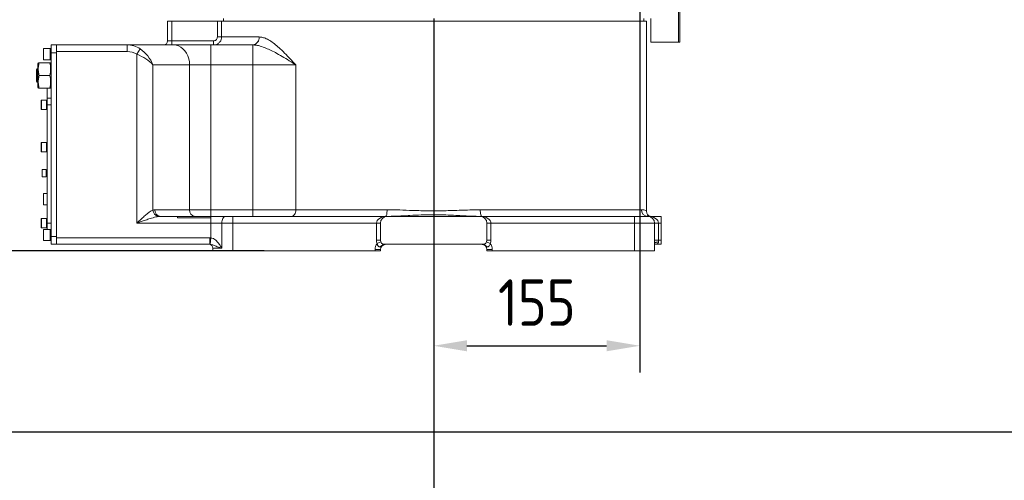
# Model space of a CAD drawing. Header units: millimetres. Extents: x -46 to 5160, y -5105 to -1541.
# Tile 3 of 104: x 494 to 1235, y -3749 to -3402. Entities that reach past the tile are written whole.
import ezdxf

# ---------------------------------------------------------------- set-up
doc = ezdxf.new("R2010")
doc.units = ezdxf.units.MM
doc.header["$LTSCALE"] = 0.3175
doc.linetypes.add('ACAD_ISO10W100', pattern=[18, 12, -3, 0, -3])
for name, color, linetype, lineweight in [('1轮廓实线层', 7, 'Continuous', 18), ('7标注层', 4, 'Continuous', 13), ('中心线', 4, 'ACAD_ISO10W100', 20)]:
    doc.layers.add(name, color=color, linetype=linetype, lineweight=lineweight)
doc.styles.add('标准汉字', font='gbenor.shx', dxfattribs={"bigfont": 'gbcbig.shx'})
doc.dimstyles.new('M1：1.5', dxfattribs={"dimscale": 1.5, "dimtxt": 3.5, "dimasz": 2.5, "dimexe": 2, "dimexo": 0, "dimgap": 1.5, "dimtad": 1, "dimdec": 4, "dimdsep": 46, "dimtxsty": '标准汉字', "dimcen": 5, "dimdle": 5, "dimclrd": 1, "dimclre": 1, "dimclrt": 256, "dimadec": 4, "dimazin": 2, "dimtfac": 1, "dimtdec": 4, "dimtmove": 0, "dimatfit": 3, "dimfxl": 1, "dimtolj": 1, "dimarcsym": 0})
doc.dimstyles.new('M1：10', dxfattribs={"dimscale": 10, "dimtxt": 3.5, "dimasz": 2.5, "dimexe": 2, "dimexo": 0, "dimgap": 1.5, "dimtad": 1, "dimdec": 4, "dimdsep": 46, "dimtxsty": '标准汉字', "dimcen": 5, "dimdle": 5, "dimclrd": 1, "dimclre": 1, "dimclrt": 256, "dimadec": 4, "dimazin": 2, "dimtfac": 1, "dimtdec": 4, "dimtmove": 0, "dimatfit": 3, "dimfxl": 1, "dimtolj": 1, "dimarcsym": 0})

# ---------------------------------------------------------------- blocks, each defined once
blk = doc.blocks.new('*D3')
at = {"layer": '7标注层', "color": 1, "lineweight": -2, "ltscale": 12, "transparency": 16777216}
for p, q in [((2294.32, -3098.45), (2294.32, -3828.98)), ((805.65, -3585.71), (805.65, -3828.98)), ((830.65, -3808.98), (2269.32, -3808.98))]:
    blk.add_line(p, q, dxfattribs=at)
at = {"layer": '7标注层', "color": 1, "transparency": 16777216}
for points in [[(830.65, -3804.81), (830.65, -3813.14), (805.65, -3808.98)], [(2269.32, -3813.14), (2269.32, -3804.81), (2294.32, -3808.98)]]:
    blk.add_solid(points, dxfattribs=at)
at = {"layer": 'Defpoints', "color": 0, "transparency": 16777216}
for p in [(2294.32, -3098.45), (805.65, -3585.71), (2294.32, -3808.98)]:
    blk.add_point(p, dxfattribs=at)
at = {"layer": '7标注层', "transparency": 16777216, "insert": (1549.99, -3776.48), "char_height": 35, "attachment_point": 5, "style": '标准汉字'}
blk.add_mtext('\\A1;1488.7', dxfattribs=at)
blk = doc.blocks.new('*D4')
at = {"layer": '7标注层', "color": 1, "lineweight": -2, "ltscale": 12, "transparency": 16777216}
for p, q in [((678.32, -3576.07), (405.91, -3576.07)), ((425.91, -3601.07), (425.91, -3687.45)), ((1680.32, -3712.45), (405.91, -3712.45))]:
    blk.add_line(p, q, dxfattribs=at)
at = {"layer": '7标注层', "color": 1, "transparency": 16777216}
for points in [[(430.08, -3601.07), (421.74, -3601.07), (425.91, -3576.07)], [(421.74, -3687.45), (430.08, -3687.45), (425.91, -3712.45)]]:
    blk.add_solid(points, dxfattribs=at)
at = {"layer": 'Defpoints', "color": 0, "transparency": 16777216}
for p in [(678.32, -3576.07), (425.91, -3712.45), (1680.32, -3712.45)]:
    blk.add_point(p, dxfattribs=at)
at = {"layer": '7标注层', "transparency": 16777216, "insert": (393.41, -3644.26), "char_height": 35, "attachment_point": 5, "rotation": 90, "style": '标准汉字'}
blk.add_mtext('\\A1;136.4', dxfattribs=at)
blk = doc.blocks.new('*D5')
at = {"layer": '7标注层', "color": 1, "lineweight": -2, "ltscale": 12, "transparency": 16777216}
for p, q in [((892.65, -3116.07), (405.91, -3116.07)), ((425.91, -3551.07), (425.91, -3141.07)), ((678.32, -3576.07), (405.91, -3576.07))]:
    blk.add_line(p, q, dxfattribs=at)
at = {"layer": '7标注层', "color": 1, "transparency": 16777216}
for points in [[(430.08, -3141.07), (421.74, -3141.07), (425.91, -3116.07)], [(421.74, -3551.07), (430.08, -3551.07), (425.91, -3576.07)]]:
    blk.add_solid(points, dxfattribs=at)
at = {"layer": 'Defpoints', "color": 0, "transparency": 16777216}
for p in [(425.91, -3116.07), (892.65, -3116.07), (678.32, -3576.07)]:
    blk.add_point(p, dxfattribs=at)
at = {"layer": '7标注层', "transparency": 16777216, "insert": (393.41, -3346.07), "char_height": 35, "attachment_point": 5, "rotation": 90, "style": '标准汉字'}
blk.add_mtext('\\A1;460', dxfattribs=at)
blk = doc.blocks.new('*D19')
at = {"layer": '7标注层', "color": 1, "lineweight": -2, "ltscale": 12, "transparency": 16777216}
for p, q in [((960.65, -3116.07), (960.65, -3667.39)), ((805.65, -3401.07), (805.65, -3667.39)), ((830.65, -3647.39), (935.65, -3647.39))]:
    blk.add_line(p, q, dxfattribs=at)
at = {"layer": '7标注层', "color": 1, "transparency": 16777216}
for points in [[(830.65, -3643.22), (830.65, -3651.55), (805.65, -3647.39)], [(935.65, -3651.55), (935.65, -3643.22), (960.65, -3647.39)]]:
    blk.add_solid(points, dxfattribs=at)
at = {"layer": 'Defpoints', "color": 0, "transparency": 16777216}
for p in [(960.65, -3116.07), (805.65, -3401.07), (960.65, -3647.39)]:
    blk.add_point(p, dxfattribs=at)
at = {"layer": '7标注层', "transparency": 16777216, "insert": (883.15, -3614.89), "char_height": 35, "attachment_point": 5, "style": '标准汉字', "bg_fill": 3, "box_fill_scale": 1.1, "bg_fill_color": 257, "bg_fill_transparency": 0}
blk.add_mtext('\\A1;155', dxfattribs=at)

msp = doc.modelspace()

# ---------------------------------------------------------------- linework, layer by layer
at = {"layer": '1轮廓实线层', "linetype": 'Continuous', "ltscale": 12}
for p, q in [((990.65043, -3419.06642), (990.65043, -3326.06642)), ((989.66771, -3359.10463), (989.66771, -3419.06642)), ((605.65043, -3418.06642), (605.65043, -3403.06642)), ((605.65043, -3403.06642), (608.8597, -3403.06642)), ((608.8597, -3403.06642), (608.8597, -3418.06642)), ((608.8597, -3403.06642), (643.07503, -3403.06642)), ((643.07503, -3415.06642), (643.07503, -3403.06642)), ((643.07503, -3403.06642), (646.27263, -3403.06642)), ((646.27263, -3403.06642), (646.27263, -3415.06642)), ((646.27263, -3403.06642), (965.65043, -3403.06642)), ((647.65043, -3401.06642), (647.65043, -3403.06642)), ((963.65043, -3403.06642), (963.65043, -3401.06642)), ((965.65043, -3545.84774), (965.65043, -3403.06642)), ((968.75202, -3401.06642), (968.75202, -3419.06642)), ((989.62848, -3419.06642), (989.62848, -3401.06642)), ((608.8597, -3418.06642), (605.65043, -3418.06642)), ((608.8597, -3418.06642), (640.08184, -3418.06642)), ((646.27263, -3415.06642), (643.07503, -3415.06642)), ((646.27263, -3415.06642), (674.44212, -3415.06642)), ((674.44212, -3415.06642), (674.55192, -3415.06705)), ((968.75202, -3419.06642), (989.62848, -3419.06642)), ((989.66771, -3419.06642), (989.62848, -3419.06642)), ((990.65043, -3419.06642), (989.66771, -3419.06642)), ((512.35043, -3432.21642), (512.35043, -3423.91642)), ((517.35043, -3423.81642), (512.45043, -3423.81642)), ((512.45043, -3423.81642), (512.45043, -3432.31642)), ((518.15043, -3423.81642), (517.35043, -3423.81642)), ((517.35043, -3430.89958), (517.35043, -3423.81642)), ((517.35043, -3423.81642), (517.35043, -3432.31642)), ((518.15043, -3421.06642), (522.15043, -3421.06642)), ((518.15043, -3427.06642), (518.15043, -3421.06642)), ((522.15043, -3426.06642), (522.15043, -3421.06642)), ((522.15043, -3421.06642), (575.16994, -3421.06642)), ((575.16994, -3426.06642), (522.15043, -3426.06642)), ((522.15043, -3426.06642), (522.15043, -3566.06642)), ((575.16994, -3426.06642), (575.16994, -3421.06642)), ((575.16994, -3421.06642), (610.12387, -3421.06642)), ((585.01647, -3424.03818), (582.62092, -3428.04759)), ((610.12387, -3421.06642), (638.18977, -3421.06642)), ((638.18977, -3436.06642), (638.18977, -3421.06642)), ((638.18977, -3421.06642), (669.52181, -3421.06642)), ((669.63572, -3421.06687), (669.52181, -3421.06642)), ((669.63572, -3436.06642), (669.63572, -3421.06687)), ((512.45043, -3432.31642), (517.35043, -3432.31642)), ((517.35043, -3432.31642), (517.35043, -3430.89958)), ((517.35043, -3432.31642), (518.15043, -3432.31642)), ((522.15043, -3427.06642), (518.15043, -3427.06642)), ((518.15043, -3427.06642), (518.15043, -3565.06642)), ((522.15043, -3427.06642), (522.15043, -3565.06642)), ((582.62092, -3555.06642), (582.62092, -3428.04759)), ((507.71384, -3439.12635), (507.15043, -3439.68976)), ((507.15043, -3439.68976), (507.15043, -3448.44308)), ((508.15043, -3439.13998), (507.71384, -3439.12635)), ((507.71384, -3439.12635), (507.71384, -3449.00649)), ((508.4156, -3434.56642), (508.15043, -3435.09676)), ((508.15043, -3435.09676), (508.15043, -3453.03607)), ((509.15043, -3434.56642), (517.15043, -3434.56642)), ((517.67713, -3434.56642), (517.15043, -3434.56642)), ((518.15043, -3435.83918), (517.68633, -3434.56642)), ((594.64917, -3436.06642), (594.64917, -3545.25831)), ((622.15211, -3436.06642), (594.64917, -3436.06642)), ((622.15211, -3545.06642), (622.15211, -3436.06642)), ((638.18977, -3436.06642), (622.15211, -3436.06642)), ((638.18977, -3436.06642), (638.18977, -3545.06642)), ((669.63572, -3436.06642), (638.18977, -3436.06642)), ((702.02018, -3436.06642), (669.63572, -3436.06642)), ((669.63572, -3545.06642), (669.63572, -3436.06642)), ((702.02018, -3436.06642), (702.02018, -3545.06642)), ((507.15043, -3448.44308), (507.71384, -3449.00649)), ((517.15043, -3444.06642), (509.15043, -3444.06642)), ((507.71384, -3449.00649), (508.15043, -3448.99286)), ((508.15043, -3453.03607), (508.4156, -3453.56642)), ((509.15043, -3453.56642), (517.15043, -3453.56642)), ((515.15043, -3453.56642), (515.15043, -3461.06642)), ((517.68633, -3453.56642), (518.15043, -3452.29366)), ((510.65043, -3469.46642), (510.65043, -3462.66642)), ((514.65043, -3462.56642), (510.75043, -3462.56642)), ((510.75043, -3462.56642), (510.75043, -3469.56642)), ((515.15043, -3462.56642), (514.65043, -3462.56642)), ((514.65043, -3469.3012), (514.65043, -3462.56642)), ((514.65043, -3462.56642), (514.65043, -3469.56642)), ((515.15043, -3461.06642), (518.15043, -3461.06642)), ((515.15043, -3466.06642), (515.15043, -3461.06642)), ((510.75043, -3469.56642), (514.65043, -3469.56642)), ((514.65043, -3469.56642), (514.65043, -3469.3012)), ((514.65043, -3469.56642), (515.15043, -3469.56642)), ((515.15043, -3555.06642), (515.15043, -3466.06642)), ((518.15043, -3466.06642), (515.15043, -3466.06642)), ((510.65043, -3501.46642), (510.65043, -3494.66642)), ((514.65043, -3494.56642), (510.75043, -3494.56642)), ((510.75043, -3494.56642), (510.75043, -3501.56642)), ((515.15043, -3494.56642), (514.65043, -3494.56642)), ((514.65043, -3501.3012), (514.65043, -3494.56642)), ((514.65043, -3501.56642), (514.65043, -3494.56642)), ((510.75043, -3501.56642), (514.65043, -3501.56642)), ((514.65043, -3501.56642), (514.65043, -3501.3012)), ((514.65043, -3501.56642), (515.15043, -3501.56642)), ((511.35043, -3520.21642), (511.35043, -3514.91642)), ((514.35043, -3514.81642), (511.45043, -3514.81642)), ((511.45043, -3514.81642), (511.45043, -3520.31642)), ((514.35043, -3520.10804), (514.35043, -3514.81642)), ((511.45043, -3520.31642), (514.35043, -3520.31642)), ((514.35043, -3520.06642), (515.15043, -3520.06642)), ((514.35043, -3520.31642), (514.35043, -3520.10804)), ((512.35043, -3541.21642), (512.35043, -3532.91642)), ((515.15043, -3532.81642), (512.45043, -3532.81642)), ((512.45043, -3532.81642), (512.45043, -3541.31642)), ((512.45043, -3541.31642), (515.15043, -3541.31642)), ((510.65043, -3558.46642), (510.65043, -3551.66642)), ((514.65043, -3551.56642), (510.75043, -3551.56642)), ((510.75043, -3551.56642), (510.75043, -3558.56642)), ((515.15043, -3551.56642), (514.65043, -3551.56642)), ((514.65043, -3558.3012), (514.65043, -3551.56642)), ((514.65043, -3558.56642), (514.65043, -3551.56642)), ((596.10183, -3545.06642), (622.15211, -3545.06642)), ((600.11124, -3550.06642), (613.15043, -3550.06642)), ((613.15043, -3550.06642), (613.15043, -3551.06642)), ((638.15043, -3550.06642), (613.15043, -3550.06642)), ((638.0673, -3551.06642), (613.15043, -3551.06642)), ((622.15211, -3545.06642), (638.18977, -3545.06642)), ((638.0673, -3551.06642), (638.0673, -3555.06642)), ((638.15043, -3551.06642), (638.0673, -3551.06642)), ((638.15043, -3550.06642), (649.12272, -3550.06642)), ((638.15043, -3550.06642), (638.15043, -3551.06642)), ((638.18977, -3545.06642), (638.18977, -3550.06642)), ((638.18977, -3545.06642), (669.63572, -3545.06642)), ((649.12272, -3550.06642), (654.65043, -3550.06642)), ((654.65043, -3550.06642), (654.65043, -3555.06642)), ((654.65043, -3550.06642), (769.53949, -3550.06642)), ((669.63572, -3545.06642), (702.02018, -3545.06642)), ((669.63572, -3545.06642), (669.63572, -3550.06642)), ((702.02018, -3545.06642), (770.63376, -3545.06642)), ((769.53949, -3550.06642), (770.48338, -3550.06751)), ((840.65043, -3550.06642), (770.65043, -3550.06642)), ((840.6671, -3545.06642), (961.77164, -3545.06642)), ((841.76137, -3550.06642), (840.81747, -3550.06751)), ((841.76137, -3550.06642), (956.65043, -3550.06642)), ((956.65043, -3550.06642), (956.65043, -3555.06642)), ((956.65043, -3550.06642), (966.65043, -3550.06642)), ((966.6211, -3550.03556), (966.62891, -3550.03646)), ((966.7852, -3550.06642), (976.65043, -3550.06642)), ((976.65043, -3550.06642), (976.65043, -3555.06642)), ((510.75043, -3558.56642), (514.65043, -3558.56642)), ((514.65043, -3558.56642), (514.65043, -3558.3012)), ((514.65043, -3558.56642), (515.15043, -3558.56642)), ((515.15043, -3555.06642), (518.15043, -3555.06642)), ((515.15043, -3559.81642), (515.15043, -3555.06642)), ((638.0673, -3555.06642), (582.62092, -3555.06642)), ((638.0673, -3566.09533), (638.0673, -3555.06642)), ((646.35887, -3555.06642), (638.0673, -3555.06642)), ((646.35887, -3555.06642), (646.35887, -3574.06642)), ((654.65043, -3555.06642), (646.35887, -3555.06642)), ((654.65043, -3555.06642), (654.65043, -3576.06642)), ((762.65043, -3555.06642), (654.65043, -3555.06642)), ((765.65043, -3555.06642), (762.65043, -3555.06642)), ((762.65043, -3568.06642), (762.65043, -3555.06642)), ((765.65043, -3555.06642), (765.65043, -3568.06642)), ((845.65043, -3568.06642), (845.65043, -3555.06642)), ((845.65043, -3555.06642), (848.65043, -3555.06642)), ((848.65043, -3555.06642), (848.65043, -3568.06642)), ((956.65043, -3555.06642), (848.65043, -3555.06642)), ((956.65043, -3576.06642), (956.65043, -3555.06642)), ((971.65043, -3555.06642), (956.65043, -3555.06642)), ((971.65043, -3555.06642), (971.65043, -3576.06642)), ((974.65043, -3555.06642), (971.65043, -3555.06642)), ((974.65043, -3555.06642), (974.65043, -3568.06642)), ((976.65043, -3555.06642), (974.65043, -3555.06642)), ((976.65043, -3555.06642), (976.65043, -3568.06642)), ((512.35043, -3568.21642), (512.35043, -3559.91642)), ((517.35043, -3559.81642), (512.45043, -3559.81642)), ((512.45043, -3559.81642), (512.45043, -3568.31642)), ((518.15043, -3559.81642), (517.35043, -3559.81642)), ((517.35043, -3566.89958), (517.35043, -3559.81642)), ((517.35043, -3559.81642), (517.35043, -3568.31642)), ((517.35043, -3568.31642), (517.35043, -3566.89958)), ((518.15043, -3565.06642), (522.15043, -3565.06642)), ((518.15043, -3571.06642), (518.15043, -3565.06642)), ((522.15043, -3566.06642), (637.35881, -3566.06642)), ((522.15043, -3571.06642), (522.15043, -3566.06642)), ((637.35881, -3566.06642), (638.0673, -3566.09533)), ((637.35881, -3566.06642), (637.35881, -3571.06642)), ((638.0673, -3566.09533), (637.6607, -3571.07726)), ((512.45043, -3568.31642), (517.35043, -3568.31642)), ((517.35043, -3568.31642), (518.15043, -3568.31642)), ((522.15043, -3571.06642), (518.15043, -3571.06642)), ((637.35881, -3571.06642), (522.15043, -3571.06642)), ((637.6607, -3571.07726), (637.35881, -3571.06642)), ((639.65043, -3576.06642), (639.65043, -3574.06642)), ((646.35887, -3574.06642), (639.65043, -3574.06642)), ((765.65043, -3568.06642), (762.65043, -3568.06642)), ((765.89214, -3569.24617), (763.13384, -3570.42593)), ((768.65043, -3571.06642), (842.65043, -3571.06642)), ((845.40872, -3569.24617), (848.16701, -3570.42593)), ((845.65043, -3568.06642), (848.65043, -3568.06642)), ((974.65043, -3568.06642), (971.65043, -3568.06642)), ((976.65043, -3571.06642), (971.65043, -3571.06642)), ((974.65043, -3568.06642), (974.65043, -3569.24617)), ((974.65043, -3568.06642), (976.65043, -3568.06642)), ((976.65043, -3568.06642), (976.65043, -3571.06642)), ((654.65043, -3576.06642), (639.65043, -3576.06642)), ((761.65043, -3576.06642), (654.65043, -3576.06642)), ((765.65043, -3575.06642), (761.65043, -3575.06642)), ((761.65043, -3576.06642), (761.65043, -3575.06642)), ((765.65043, -3576.06642), (761.65043, -3576.06642)), ((765.65043, -3575.06642), (765.65043, -3576.06642)), ((849.65043, -3575.06642), (845.65043, -3575.06642)), ((845.65043, -3576.06642), (845.65043, -3575.06642)), ((849.65043, -3576.06642), (845.65043, -3576.06642)), ((849.65043, -3575.06642), (849.65043, -3576.06642)), ((956.65043, -3576.06642), (849.65043, -3576.06642)), ((971.65043, -3576.06642), (956.65043, -3576.06642))]:
    msp.add_line(p, q, dxfattribs=at)
at = {"layer": '1轮廓实线层', "linetype": 'Continuous', "lineweight": 0, "ltscale": 12}
for points in [[(622.15211, -3436.06642), (622.00402, -3433.7199), (621.56341, -3431.43116), (620.84111, -3429.25656), (619.85492, -3427.24964), (618.62912, -3425.45982), (617.19389, -3423.93116), (615.58458, -3422.70132), (613.8408, -3421.80057), (612.0055, -3421.25109), (610.12387, -3421.06642)], [(649.12272, -3550.06642), (648.58352, -3550.16249), (648.06504, -3550.44702), (647.5872, -3550.90907), (647.16838, -3551.53088), (646.82466, -3552.28857), (646.56925, -3553.153), (646.41197, -3554.09097), (646.35887, -3555.06642)], [(702.02018, -3545.06642), (701.95795, -3546.04187), (701.77366, -3546.97984), (701.4744, -3547.84427), (701.07166, -3548.60195), (700.58091, -3549.22377), (700.02103, -3549.68582), (699.41352, -3549.97035), (698.78173, -3550.06642)], [(770.63376, -3545.06642), (770.61273, -3546.04187), (770.55046, -3546.97984), (770.44934, -3547.84427), (770.31325, -3548.60195), (770.14743, -3549.22377), (769.95825, -3549.68582), (769.75297, -3549.97035), (769.53949, -3550.06642)], [(840.6671, -3545.06642), (840.68812, -3546.04187), (840.75039, -3546.97984), (840.85151, -3547.84427), (840.9876, -3548.60195), (841.15342, -3549.22377), (841.34261, -3549.68582), (841.54789, -3549.97035), (841.76137, -3550.06642)], [(974.65043, -3569.24617), (974.06516, -3569.26884), (973.50238, -3569.33598), (972.98372, -3569.445), (972.52911, -3569.59172), (972.15602, -3569.77049), (971.87879, -3569.97446), (971.70807, -3570.19577), (971.65043, -3570.42593)]]:
    msp.add_lwpolyline(points, dxfattribs=at)
for centre, radius, start, end in [((602.65043, -3418.06642), 3, 270, 0), ((619.76834, -3418.81277), 10.93414, 176.08602101, 191.89455442), ((650.99048, -3418.81277), 10.93414, 176.08602101, 191.89455442), ((668.92274, -3415.55769), 5.54121, 276.20653087, 5.08640772), ((669.0022, -3415.53371), 5.56931, 276.53172442, 4.80655336), ((512.45043, -3423.91642), 0.1, 90, 180), ((512.45043, -3432.21642), 0.1, 180, 270), ((510.75043, -3462.66642), 0.1, 90, 180), ((510.75043, -3469.46642), 0.1, 180, 270), ((510.75043, -3494.66642), 0.1, 90, 180), ((510.75043, -3501.46642), 0.1, 180, 270), ((511.45043, -3514.91642), 0.1, 90, 180), ((511.45043, -3520.21642), 0.1, 180, 270), ((512.45043, -3532.91642), 0.1, 90, 180), ((512.45043, -3541.21642), 0.1, 180, 270), ((510.75043, -3551.66642), 0.1, 90, 180), ((599.90793, -3545.04991), 5.2629, 182.26940597, 256.26750056), ((600.66772, -3545.51265), 4.58765, 174.41814335, 263.03291101), ((626.718, -3545.51265), 4.58765, 174.41814335, 263.03291101), ((770.65043, -3555.06642), 5, 90, 180), ((770.5147, -3548.56758), 1.50026, 268.80375189, 271.19624811), ((770.65003, -3550.02034), 0.04608, 270.48852901, 295.26462627), ((840.65082, -3550.02034), 0.04608, 244.73537372, 269.511471), ((840.65043, -3555.06642), 5, 0, 90), ((840.78615, -3548.56758), 1.50026, 268.80375189, 271.19624811), ((966.71179, -3545.12629), 4.94051, 179.30564554, 269.28839362), ((969.02487, -3547.06642), 3, 215.9393167, 269.99898145), ((966.7852, -3547.10855), 2.95787, 266.87222765, 270), ((966.65043, -3555.06642), 5, 0, 90), ((966.78615, -3548.56758), 1.50026, 268.80375189, 271.19624811), ((510.75043, -3558.46642), 0.1, 180, 270), ((512.45043, -3559.91642), 0.1, 90, 180), ((512.45043, -3568.21642), 0.1, 180, 270), ((636.65043, -3574.06642), 3, 0, 90), ((769.65043, -3575.06642), 8, 144.54516727, 180), ((768.65043, -3568.06642), 6, 180, 203.15700081), ((768.65043, -3568.06642), 3, 180, 270), ((769.65043, -3575.06642), 4, 90, 180), ((768.6869, -3573.62426), 2.5581, 90.81688794, 142.6025938), ((841.65043, -3575.06642), 4, 0, 90), ((842.65043, -3568.06642), 3, 270, 0), ((842.61396, -3573.62426), 2.5581, 37.3974062, 89.18311206), ((842.65043, -3568.06642), 6, 336.84299919, 0), ((841.65043, -3575.06642), 8, 0, 35.45483273)]:
    msp.add_arc(centre, radius, start, end, dxfattribs=at)
at = {"layer": '1轮廓实线层', "linetype": 'Continuous', "ltscale": 12}
for centre, major_axis, ratio, start_param, end_param in [((575.16994, -3436.06642), (16.48006, 0), 0.910190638, 0.930439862, 1.570796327), ((575.16994, -3436.06642), (-12.47065, 0), 0.801882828, 4.072032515, 4.71238898), ((582.62092, -3436.06642), (-10.57757, 13.53371), 0.611509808, 4.266545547, 5.196985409), ((582.62092, -3436.06642), (14.61532, -7.62596), 0.442600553, 0.867316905, 1.797756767), ((515.15043, -3517.56642), (4.33013, 0), 0.577350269, 1.570796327, 1.756615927), ((514.35043, -3517.56642), (4.33013, 0), 0.577350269, 1.478288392, 1.570796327), ((596.10183, -3555.06642), (0, 10), 0.745098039, 0, 0.196219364), ((600.11124, -3555.06642), (7.45098, 0), 0.671052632, 1.570796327, 1.767015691), ((770.65043, -3555.06642), (8, 0), 0.625, 1.591678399, 3.141592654), ((840.65043, -3555.06642), (8, 0), 0.625, 0, 1.549914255), ((966.65043, -3555.06642), (8, 0), 0.625, 0, 1.549914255)]:
    msp.add_ellipse(centre, major_axis=major_axis, ratio=ratio, start_param=start_param, end_param=end_param, dxfattribs=at)
for points, knots in [([(640.08184, -3418.06642), (640.30265, -3418.05185), (640.8589, -3418.01515), (641.70052, -3417.6555), (642.45987, -3416.97703), (642.97579, -3416.07811), (643.04195, -3415.40365), (643.07503, -3415.06642)], [0, 0, 0, 0, 28054.692091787, 70671.104534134, 113280.68188363, 155886.962727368, 198493.357752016, 198493.357752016, 198493.357752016, 198493.357752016]), ([(646.27263, -3415.06642), (646.20653, -3415.74087), (646.07432, -3417.08977), (645.04335, -3418.88761), (643.52591, -3420.24456), (641.84399, -3420.96388), (640.73239, -3421.03728), (640.29111, -3421.06642)], [0, 0, 0, 0, 42601.984485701, 85202.730610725, 127805.046254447, 170412.655100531, 198461.132495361, 198461.132495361, 198461.132495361, 198461.132495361]), ([(674.55192, -3415.06705), (675.42105, -3415.14455), (677.16014, -3415.29963), (680.11765, -3416.40604), (683.36579, -3418.23381), (686.86653, -3420.86033), (690.6363, -3424.20602), (694.67243, -3428.23875), (698.54178, -3432.35842), (701.00688, -3434.9942), (702.01304, -3436.05887), (702.02018, -3436.06642)], [0, 0, 0, 0, 33024.174211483, 66080.152025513, 109476.916413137, 153076.485219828, 196618.573628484, 251801.353732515, 307012.365276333, 344152.746126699, 344417.999130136, 344417.999130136, 344417.999130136, 344417.999130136]), ([(702.02018, -3436.06642), (702.01095, -3436.0605), (700.82556, -3435.30064), (696.15905, -3432.33435), (689.99981, -3428.62221), (683.58177, -3425.26531), (679.44643, -3423.37721), (675.71779, -3422.058), (672.4304, -3421.23979), (670.56696, -3421.12449), (669.63572, -3421.06687)], [0, 0, 0, 0, 282.230031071, 36248.27062072, 141560.24148392, 180685.418259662, 219818.240189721, 258853.959354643, 286377.144492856, 313872.026077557, 313872.026077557, 313872.026077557, 313872.026077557]), ([(509.15043, -3444.06642), (508.89018, -3443.01284), (508.36196, -3440.87448), (508.38436, -3437.64038), (508.90246, -3435.56143), (509.15043, -3434.56642)], [0, 0, 0, 0, 42246.911064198, 85745.392405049, 125674.715505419, 125674.715505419, 125674.715505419, 125674.715505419]), ([(509.15043, -3434.56642), (508.85925, -3434.56642), (508.42619, -3434.56642), (508.49019, -3434.56642), (508.51116, -3434.56642)], [0, 0, 0, 0, 63978.235693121, 95152.407759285, 95152.407759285, 95152.407759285, 95152.407759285]), ([(517.15043, -3434.56642), (517.41519, -3436.12143), (517.95422, -3439.28729), (517.42149, -3442.45475), (517.15043, -3444.06642)], [0, 0, 0, 0, 46707.647104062, 95092.670031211, 95092.670031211, 95092.670031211, 95092.670031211]), ([(509.15043, -3453.56642), (508.89018, -3452.51284), (508.36196, -3450.37448), (508.38436, -3447.14038), (508.90246, -3445.06143), (509.15043, -3444.06642)], [0, 0, 0, 0, 42220.778148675, 85692.352382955, 125596.97617156, 125596.97617156, 125596.97617156, 125596.97617156]), ([(517.15043, -3444.06642), (517.41519, -3445.62143), (517.95422, -3448.78729), (517.42149, -3451.95475), (517.15043, -3453.56642)], [0, 0, 0, 0, 46678.707845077, 95033.752203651, 95033.752203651, 95033.752203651, 95033.752203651]), ([(508.51116, -3453.56642), (508.49343, -3453.56642), (508.4448, -3453.56642), (508.87628, -3453.56642), (509.15043, -3453.56642)], [0, 0, 0, 0, 34650.573495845, 95033.946310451, 95033.946310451, 95033.946310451, 95033.946310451]), ([(517.15043, -3453.56642), (517.50147, -3453.56642), (517.85863, -3453.56642), (517.68018, -3453.56642), (517.67713, -3453.56642)], [0, 0, 0, 0, 93372.76327242, 95000.917717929, 95000.917717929, 95000.917717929, 95000.917717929]), ([(598.65858, -3550.16237), (598.07459, -3550.26144), (596.11557, -3550.59378), (592.86779, -3551.56409), (589.0965, -3552.79563), (585.80612, -3553.94114), (583.64422, -3554.70463), (582.62988, -3555.06325), (582.62092, -3555.06642)], [0, 0, 0, 0, 28416.646522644, 95324.245735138, 145367.36073504, 195439.239799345, 239320.264562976, 239711.223520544, 239711.223520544, 239711.223520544, 239711.223520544]), ([(582.62092, -3555.06642), (582.62688, -3555.0608), (583.38752, -3554.34366), (585.01296, -3552.81189), (587.48117, -3550.52565), (589.76163, -3548.52458), (591.71145, -3546.97107), (593.28965, -3545.86396), (594.21505, -3545.4517), (594.64917, -3545.25831)], [0, 0, 0, 0, 384.770842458, 49139.167360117, 104898.302399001, 160576.976595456, 198582.591187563, 236493.345709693, 269991.981471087, 269991.981471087, 269991.981471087, 269991.981471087]), ([(770.48338, -3550.06751), (770.49597, -3550.06696), (770.52286, -3550.0658), (770.58327, -3550.0635), (770.63676, -3550.06232), (770.6638, -3550.06207), (770.6697, -3550.06201)], [0, 0, 0, 0, 51198.686582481, 109356.169240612, 153445.746478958, 165765.390494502, 165765.390494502, 165765.390494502, 165765.390494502]), ([(770.63376, -3545.06642), (773.80253, -3545.11113), (780.15321, -3545.20075), (790.75638, -3545.65701), (802.40306, -3545.9302), (815.14726, -3545.86523), (827.94818, -3545.2853), (836.42772, -3545.13938), (840.6671, -3545.06642)], [0, 0, 0, 0, 32690.491733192, 65516.451589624, 108024.819223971, 150529.925699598, 194213.417499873, 237888.683592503, 237888.683592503, 237888.683592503, 237888.683592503]), ([(770.6697, -3550.06201), (772.66765, -3550.02335), (778.38711, -3549.91267), (789.73205, -3549.22839), (804.38328, -3548.61292), (819.51549, -3549.1087), (830.12608, -3549.7465), (836.80323, -3550.00396), (839.28778, -3550.04164), (840.63115, -3550.06201)], [0, 0, 0, 0, 22930.429131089, 65642.321343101, 130381.778300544, 191093.637485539, 239246.057641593, 252343.597697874, 267761.52077826, 267761.52077826, 267761.52077826, 267761.52077826]), ([(840.63115, -3550.06201), (840.65564, -3550.06236), (840.70686, -3550.06308), (840.75343, -3550.06485), (840.79122, -3550.06638), (840.80558, -3550.067), (840.81747, -3550.06751)], [0, 0, 0, 0, 50800.523922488, 106278.058683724, 116403.237895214, 165313.769098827, 165313.769098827, 165313.769098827, 165313.769098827]), ([(961.77164, -3545.06642), (962.42691, -3545.11228), (963.74018, -3545.20419), (965.04068, -3545.64148), (965.7223, -3545.90971), (965.58315, -3545.85826), (965.55471, -3545.84774)], [0, 0, 0, 0, 45230.442594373, 90648.318379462, 149462.73750041, 164574.446066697, 164574.446066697, 164574.446066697, 164574.446066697]), ([(966.60704, -3548.81814), (966.55815, -3548.75741), (966.27715, -3548.40834), (965.94372, -3547.66281), (965.66817, -3546.71172), (965.67481, -3546.09824), (965.67756, -3545.84413)], [0, 0, 0, 0, 12107.272771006, 69590.877502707, 125209.626709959, 164538.2525303, 164538.2525303, 164538.2525303, 164538.2525303]), ([(966.62381, -3550.06201), (966.58091, -3550.02219), (966.45808, -3549.9082), (966.42718, -3549.27384), (966.6224, -3548.66876), (966.58239, -3548.8308), (966.58038, -3548.83894)], [0, 0, 0, 0, 28193.099755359, 80707.626674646, 160305.176187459, 164516.784353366, 164516.784353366, 164516.784353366, 164516.784353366]), ([(966.7852, -3550.06642), (966.78334, -3550.06646), (966.78041, -3550.06652), (966.78815, -3550.06688), (966.79797, -3550.06717), (966.8075, -3550.06737), (966.81565, -3550.06748), (966.81747, -3550.06751)], [0, 0, 0, 0, 78680.996460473, 123849.626795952, 144933.313056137, 183221.24304467, 194276.162202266, 194276.162202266, 194276.162202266, 194276.162202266]), ([(638.0673, -3566.09533), (638.69661, -3566.23146), (639.50285, -3566.40587), (640.73284, -3567.06433), (641.81637, -3567.85339), (643.32633, -3569.39312), (644.54923, -3571.07274), (645.60394, -3572.7606), (646.10757, -3573.62604), (646.35606, -3574.0615), (646.35887, -3574.06642)], [0, 0, 0, 0, 48877.189352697, 62618.3078252, 107422.432881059, 152386.934960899, 231169.763876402, 271086.302957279, 311067.561654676, 311524.565896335, 311524.565896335, 311524.565896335, 311524.565896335]), ([(646.35887, -3574.06642), (646.35306, -3574.06451), (645.84248, -3573.89669), (644.03304, -3573.28312), (641.66456, -3572.40656), (639.55444, -3571.41519), (638.15405, -3571.1653), (637.6607, -3571.07726)], [0, 0, 0, 0, 360.183700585, 31657.725320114, 115172.552561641, 167822.730746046, 196459.557747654, 196459.557747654, 196459.557747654, 196459.557747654]), ([(766.65463, -3572.07062), (766.24181, -3572.38865), (765.6701, -3572.82908), (764.93728, -3572.95286), (764.43632, -3572.79682), (764.06671, -3572.49897), (763.64951, -3571.99536), (763.30502, -3571.33381), (763.18521, -3570.69835), (763.13384, -3570.42593)], [0, 0, 0, 0, 79903.643720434, 110657.580672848, 136893.747803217, 169551.961704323, 181629.534740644, 230820.316068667, 267731.3806253, 267731.3806253, 267731.3806253, 267731.3806253]), ([(769.65043, -3571.06642), (769.6461, -3571.06642), (769.38912, -3571.06666), (768.77443, -3571.11961), (767.72479, -3571.41199), (767.04208, -3571.83217), (766.65463, -3572.07062)], [0, 0, 0, 0, 660.097256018, 39200.264787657, 93842.071905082, 165544.852947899, 165544.852947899, 165544.852947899, 165544.852947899]), ([(844.64622, -3572.07062), (844.25877, -3571.83217), (843.57606, -3571.41199), (842.52642, -3571.11961), (841.91173, -3571.06666), (841.65475, -3571.06642), (841.65043, -3571.06642)], [0, 0, 0, 0, 71496.427204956, 125980.980357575, 164410.232923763, 165068.430482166, 165068.430482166, 165068.430482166, 165068.430482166]), ([(848.16701, -3570.42593), (848.08952, -3570.79892), (847.94109, -3571.51342), (847.4412, -3572.31178), (846.9932, -3572.69699), (846.58339, -3572.90191), (846.17635, -3572.94978), (845.50749, -3572.71609), (845.00945, -3572.34283), (844.64622, -3572.07062)], [0, 0, 0, 0, 50280.717748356, 96317.54929481, 125466.687118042, 138158.477250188, 171662.600562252, 197436.739242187, 266872.56576917, 266872.56576917, 266872.56576917, 266872.56576917]), ([(974.65043, -3569.24617), (974.6355, -3569.426), (974.60289, -3569.81887), (974.3711, -3570.17188), (973.97303, -3570.53694), (973.19339, -3570.87032), (972.31088, -3571.00282), (971.72189, -3571.0177), (971.66906, -3571.01904)], [0, 0, 0, 0, 31475.782661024, 68766.499182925, 80646.923902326, 138889.556352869, 227171.95870586, 235869.920113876, 235869.920113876, 235869.920113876, 235869.920113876])]:
    msp.add_open_spline(points, degree=3, knots=knots, dxfattribs=at)
at = {"layer": '中心线', "ltscale": 12}
msp.add_line((805.65043, -3585.70958), (805.65043, -3364.02388), dxfattribs=at)

# ---------------------------------------------------------------- dimensions: what is measured, and where the dimension line sits
at = {"layer": '7标注层', "ltscale": 12}
dim = msp.add_linear_dim(base=(2294.32158, -3808.97669), p1=(805.65043, -3585.70958), p2=(2294.32158, -3098.44644), dimstyle='M1：10', override={"dimdec": 1, "dimsah": 1, "dimtzin": 8}, dxfattribs=at)
dim.commit()
dim.dimension.update_dxf_attribs({"geometry": '*D3', "text_midpoint": (1549.986, -3776.47669)})
for base, p2, angle, override, picture, middle in [((425.90951, -3116.06642), (892.65043, -3116.06642), 90, {"dimsah": 1, "dimtzin": 8}, '*D5', (393.40951, -3346.06642)), ((425.90951, -3712.44644), (1680.32158, -3712.44644), 270, {"dimdec": 1, "dimsah": 1, "dimtzin": 8}, '*D4', (393.40951, -3644.25643))]:
    dim = msp.add_linear_dim(base=base, p1=(678.32231, -3576.06642), p2=p2, angle=angle, dimstyle='M1：10', override=override, dxfattribs=at)
    dim.commit()
    dim.dimension.update_dxf_attribs({"geometry": picture, "text_midpoint": middle})

# ---------------------------------------------------------------- next in the draw order: dimensions: what is measured, and where the dimension line sits
dim = msp.add_linear_dim(base=(960.65043, -3647.38556), p1=(805.65043, -3401.06642), p2=(960.65043, -3116.06642), dimstyle='M1：1.5', override={"dimscale": 10, "dimsah": 1, "dimtfill": 1, "dimtzin": 8}, dxfattribs=at)
dim.commit()
dim.dimension.update_dxf_attribs({"geometry": '*D19', "text_midpoint": (883.15043, -3614.88556)})

doc.saveas('drawing.dxf')
